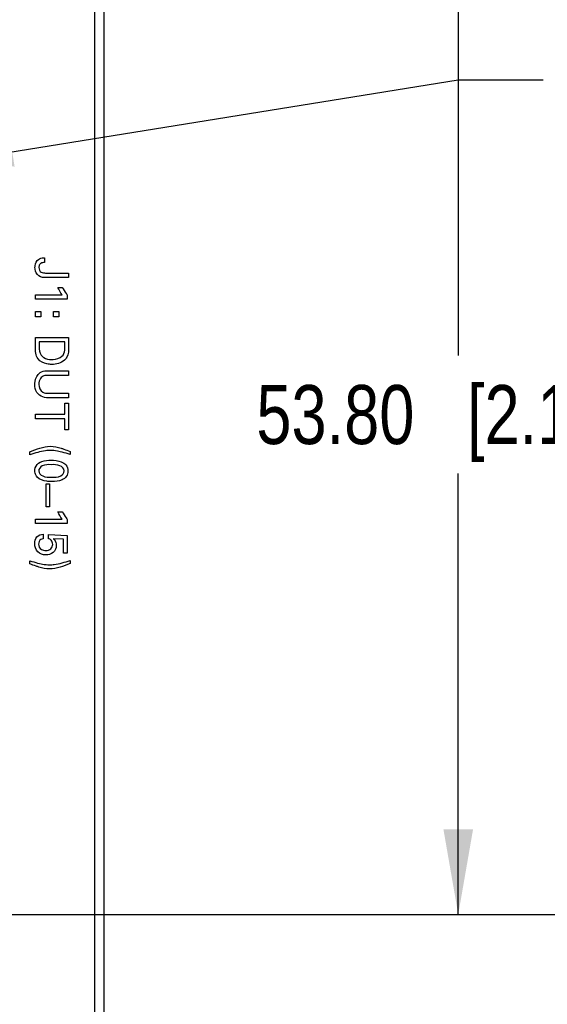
# Model space of a CAD drawing. Header units: inches. Extents: x 0 to 34, y 0 to 22.
# Tile 11 of 42: x 6.5 to 7.6, y 9.1 to 11.1. Entities that reach past the tile are written whole.
import ezdxf

# ---------------------------------------------------------------- set-up
doc = ezdxf.new("R2010")
doc.units = ezdxf.units.IN
doc.header["$LTSCALE"] = 1.87
doc.header["$MEASUREMENT"] = 0
doc.layers.get('0').update_dxf_attribs({"linetype": 'CONTINUOUS'})
doc.layers.add('DETAIL', color=7, linetype='CONTINUOUS')
doc.layers.add('DIMENSIONS', color=7, linetype='CONTINUOUS')
doc.styles.get("Standard").update_dxf_attribs({"font": 'txt', "width": 0.8})
doc.dimstyles.new('DIMSTYLE_1', dxfattribs={"dimtxt": 0.125, "dimasz": 0.18, "dimexe": 0.125, "dimexo": 0.0625, "dimgap": 0.0625, "dimtad": 0, "dimtih": 1, "dimtoh": 1, "dimzin": 0, "dimdsep": 46, "dimtxsty": 'STANDARD', "dimblk": '_FILLED', "dimblk1": '_FILLED', "dimblk2": '_FILLED', "dimcen": 0.09, "dimazin": 0, "dimtp": 0.01, "dimtm": 0.01, "dimtfac": 1, "dimtofl": 0, "dimtmove": 0, "dimatfit": 3, "dimldrblk": '_FILLED', "dimfxl": 1, "dimtolj": 1, "dimtzin": 0, "dimarcsym": 0})
doc.dimstyles.get("Standard").update_dxf_attribs({"dimtxt": 0.125, "dimasz": 0.18, "dimexe": 0.125, "dimexo": 0.0625, "dimgap": 0.09, "dimtad": 0, "dimtih": 1, "dimtoh": 1, "dimzin": 0, "dimdsep": 46, "dimtxsty": 'STANDARD', "dimblk": '_FILLED', "dimblk1": '_FILLED', "dimblk2": '_FILLED', "dimcen": 0.09, "dimazin": 0, "dimtol": 1, "dimtp": 0.02, "dimtm": 0.02, "dimtfac": 1, "dimtofl": 0, "dimtmove": 0, "dimatfit": 3, "dimldrblk": '_FILLED', "dimfxl": 1, "dimtolj": 1, "dimtzin": 0, "dimarcsym": 0})

# ---------------------------------------------------------------- blocks, each defined once
blk = doc.blocks.new('_FILLED')
at = {"color": 0, "linetype": 'BYBLOCK'}
blk.add_solid([(0, 0), (-1, 0.174), (-1, -0.174)], dxfattribs=at)
blk = doc.blocks.new('*D12')
at = {"layer": 'DIMENSIONS', "color": 2, "linetype": 'CONTINUOUS'}
for p, q in [((6.3615, 11.8137), (6.3615, 2.979)), ((5.9615, 5.337), (5.9615, 2.979)), ((5.9615, 3.104), (5.6015, 3.104)), ((6.3615, 3.104), (6.6985, 3.104))]:
    blk.add_line(p, q, dxfattribs=at)
at = {"layer": 'DIMENSIONS', "color": 2, "linetype": 'CONTINUOUS', "xscale": 0.18, "yscale": 0.18, "zscale": 0.18}
blk.add_blockref('_FILLED', (5.9615, 3.104), dxfattribs=at)
at = {"layer": 'DIMENSIONS', "color": 2, "linetype": 'CONTINUOUS', "xscale": 0.18, "yscale": 0.18, "zscale": 0.18, "rotation": 180}
blk.add_blockref('_FILLED', (6.3615, 3.104), dxfattribs=at)
at = {"layer": 'DIMENSIONS', "color": 2, "linetype": 'CONTINUOUS', "insert": (6.761, 3.1665), "char_height": 0.125, "width": 1.225, "attachment_point": 1, "line_spacing_factor": 0.9}
blk.add_mtext('10.16{\\ftxt.shx;\\W1.000000;\\H0.125000; }[.400]', dxfattribs=at)
blk = doc.blocks.new('*D15')
at = {"layer": 'DIMENSIONS', "color": 2, "linetype": 'CONTINUOUS'}
for p, q in [((6.3615, 11.8137), (6.3615, 4.479)), ((6.6556, 5.3624), (6.6556, 4.479)), ((6.3615, 4.604), (6.0015, 4.604)), ((6.6556, 4.604), (7.0476, 4.604))]:
    blk.add_line(p, q, dxfattribs=at)
at = {"layer": 'DIMENSIONS', "color": 2, "linetype": 'CONTINUOUS', "xscale": 0.18, "yscale": 0.18, "zscale": 0.18}
blk.add_blockref('_FILLED', (6.3615, 4.604), dxfattribs=at)
at = {"layer": 'DIMENSIONS', "color": 2, "linetype": 'CONTINUOUS', "xscale": 0.18, "yscale": 0.18, "zscale": 0.18, "rotation": 180}
blk.add_blockref('_FILLED', (6.6556, 4.604), dxfattribs=at)
at = {"layer": 'DIMENSIONS', "color": 2, "linetype": 'CONTINUOUS', "insert": (7.1101, 4.6665), "char_height": 0.125, "width": 1.125, "attachment_point": 1, "line_spacing_factor": 0.9}
blk.add_mtext('7.47{\\ftxt.shx;\\W1.000000;\\H0.125000; }[.294]', dxfattribs=at)
blk = doc.blocks.new('*D18')
at = {"layer": 'DIMENSIONS', "color": 2, "linetype": 'CONTINUOUS'}
for p, q in [((8.1556, 9.2512), (8.1556, 9.6112)), ((6.4147, 9.2512), (8.2806, 9.2512)), ((6.4147, 8.7024), (8.2806, 8.7024)), ((8.1556, 8.7024), (8.1556, 8.3424))]:
    blk.add_line(p, q, dxfattribs=at)
at = {"layer": 'DIMENSIONS', "color": 2, "linetype": 'CONTINUOUS', "xscale": 0.18, "yscale": 0.18, "zscale": 0.18}
for p, rotation in [((8.1556, 9.2512), 270), ((8.1556, 8.7024), 90)]:
    blk.add_blockref('_FILLED', p, dxfattribs=dict(at, rotation=rotation))
at = {"layer": 'DIMENSIONS', "color": 2, "linetype": 'CONTINUOUS', "insert": (8.1556, 9.0393), "char_height": 0.125, "width": 1.225, "attachment_point": 2, "line_spacing_factor": 0.9}
blk.add_mtext('13.94{\\ftxt.shx;\\W1.000000;\\H0.125000; }[.549]', dxfattribs=at)
blk = doc.blocks.new('*D19')
at = {"layer": 'DIMENSIONS', "color": 2, "linetype": 'CONTINUOUS'}
for p, q in [((6.4147, 11.3693), (7.5306, 11.3693)), ((7.4056, 11.3693), (7.4056, 10.4353)), ((7.4056, 9.2512), (7.4056, 10.1853)), ((6.4147, 9.2512), (7.5306, 9.2512))]:
    blk.add_line(p, q, dxfattribs=at)
at = {"layer": 'DIMENSIONS', "color": 2, "linetype": 'CONTINUOUS', "xscale": 0.18, "yscale": 0.18, "zscale": 0.18}
for p, rotation in [((7.4056, 11.3693), 90), ((7.4056, 9.2512), 270)]:
    blk.add_blockref('_FILLED', p, dxfattribs=dict(at, rotation=rotation))
at = {"layer": 'DIMENSIONS', "color": 2, "linetype": 'CONTINUOUS', "insert": (7.4056, 10.3728), "char_height": 0.125, "width": 1.325, "attachment_point": 2, "line_spacing_factor": 0.9}
blk.add_mtext('53.80{\\ftxt.shx;\\W1.000000;\\H0.125000; }[2.118]', dxfattribs=at)

msp = doc.modelspace()

# ---------------------------------------------------------------- linework, layer by layer
at = {"color": 7, "linetype": 'CONTINUOUS'}
for p, q in [((6.6556, 5.4249), (6.6556, 12.2418)), ((6.6359, 5.4642), (6.6359, 12.2024))]:
    msp.add_line(p, q, dxfattribs=at)
at = {"color": 40, "linetype": 'CONTINUOUS'}
for p, q in [((6.5295, 10.6425), (6.5295, 10.6322)), ((6.5806, 10.6005), (6.5293, 10.6005)), ((6.5319, 10.6102), (6.5806, 10.6102)), ((6.5806, 10.6102), (6.5806, 10.6005)), ((6.5574, 10.5798), (6.5671, 10.5798)), ((6.5104, 10.5548), (6.5104, 10.5641)), ((6.5104, 10.5641), (6.5671, 10.5641)), ((6.5777, 10.5635), (6.5777, 10.5548)), ((6.5777, 10.5548), (6.5104, 10.5548)), ((6.5104, 10.5176), (6.5104, 10.5284)), ((6.5104, 10.5284), (6.5219, 10.5284)), ((6.5219, 10.5176), (6.5104, 10.5176)), ((6.5219, 10.5284), (6.5219, 10.5176)), ((6.5483, 10.5176), (6.5483, 10.5284)), ((6.5483, 10.5284), (6.5597, 10.5284)), ((6.5597, 10.5176), (6.5483, 10.5176)), ((6.5597, 10.5284), (6.5597, 10.5176)), ((6.5104, 10.4541), (6.5104, 10.4738)), ((6.5104, 10.4738), (6.5806, 10.4738)), ((6.5806, 10.4738), (6.5806, 10.4535)), ((6.5184, 10.4641), (6.5184, 10.4546)), ((6.5726, 10.4641), (6.5184, 10.4641)), ((6.5726, 10.4524), (6.5726, 10.4641)), ((6.5806, 10.3934), (6.5372, 10.3934)), ((6.5378, 10.4031), (6.5806, 10.4031)), ((6.5806, 10.4031), (6.5806, 10.3934)), ((6.5376, 10.3553), (6.5806, 10.3553)), ((6.5806, 10.3553), (6.5806, 10.3459)), ((6.5806, 10.3459), (6.5374, 10.3459)), ((6.5724, 10.311), (6.5724, 10.3345)), ((6.5724, 10.3345), (6.5806, 10.3345)), ((6.5806, 10.3345), (6.5806, 10.2778)), ((6.5104, 10.3013), (6.5104, 10.311)), ((6.5104, 10.311), (6.5724, 10.311)), ((6.5724, 10.3013), (6.5104, 10.3013)), ((6.5724, 10.2778), (6.5724, 10.3013)), ((6.5806, 10.2778), (6.5724, 10.2778)), ((6.4984, 10.2251), (6.4984, 10.2314)), ((6.5836, 10.2321), (6.5836, 10.2257)), ((6.5329, 10.1151), (6.5329, 10.1637)), ((6.5329, 10.1637), (6.5399, 10.1637)), ((6.5399, 10.1637), (6.5399, 10.1151)), ((6.5399, 10.1151), (6.5329, 10.1151)), ((6.5574, 10.1044), (6.5671, 10.1044)), ((6.5104, 10.0794), (6.5104, 10.0887)), ((6.5104, 10.0887), (6.5671, 10.0887)), ((6.5777, 10.0794), (6.5104, 10.0794)), ((6.5777, 10.088), (6.5777, 10.0794)), ((6.5264, 10.057), (6.5264, 10.0469)), ((6.5376, 10.0473), (6.5376, 10.0562)), ((6.5376, 10.0562), (6.5777, 10.0544)), ((6.5698, 10.0461), (6.5481, 10.0473)), ((6.5698, 10.0166), (6.5698, 10.0461)), ((6.5777, 10.0544), (6.5777, 10.0166)), ((6.5777, 10.0166), (6.5698, 10.0166)), ((6.4984, 9.994), (6.4984, 10.0005)), ((6.5836, 10.001), (6.5836, 9.9947))]:
    msp.add_line(p, q, dxfattribs=at)
for points, knots in [([(6.5166, 10.639), (6.5195, 10.6412), (6.5242, 10.6424), (6.5286, 10.6425), (6.5295, 10.6425)], [0, 0, 0, 0, 0.808316, 1, 1, 1, 1]), ([(6.5093, 10.6223), (6.5093, 10.6234), (6.5097, 10.6296), (6.5127, 10.636), (6.5166, 10.639)], [0, 0, 0, 0, 0.189064, 1, 1, 1, 1]), ([(6.5293, 10.6005), (6.5239, 10.6005), (6.5124, 10.6053), (6.5093, 10.6169), (6.5093, 10.6223)], [0, 0, 0, 0, 0.50208, 1, 1, 1, 1]), ([(6.5218, 10.6306), (6.5198, 10.6294), (6.5179, 10.6261), (6.5175, 10.6227), (6.5175, 10.6216)], [0, 0, 0, 0, 0.671879, 1, 1, 1, 1]), ([(6.5671, 10.5798), (6.5695, 10.5753), (6.5729, 10.5697), (6.5768, 10.5645), (6.5777, 10.5635)], [0, 0, 0, 0, 0.787672, 1, 1, 1, 1]), ([(6.5664, 10.4338), (6.5699, 10.4369), (6.5725, 10.4439), (6.5726, 10.4505), (6.5726, 10.4524)], [0, 0, 0, 0, 0.704063, 1, 1, 1, 1]), ([(6.5806, 10.4535), (6.5806, 10.4461), (6.5803, 10.435), (6.5736, 10.427), (6.5715, 10.4252)], [0, 0, 0, 0, 0.728768, 1, 1, 1, 1]), ([(6.5223, 10.4362), (6.5238, 10.4341), (6.5301, 10.4284), (6.5389, 10.4269), (6.5446, 10.4269)], [0, 0, 0, 0, 0.313083, 1, 1, 1, 1]), ([(6.5446, 10.4269), (6.5457, 10.4269), (6.5534, 10.4272), (6.5616, 10.4294), (6.5664, 10.4338)], [0, 0, 0, 0, 0.152013, 1, 1, 1, 1]), ([(6.5449, 10.4165), (6.5415, 10.4165), (6.531, 10.4175), (6.5206, 10.4227), (6.5161, 10.4282)], [0, 0, 0, 0, 0.326945, 1, 1, 1, 1]), ([(6.5089, 10.3743), (6.5089, 10.3762), (6.5096, 10.3853), (6.5142, 10.3949), (6.5201, 10.3991)], [0, 0, 0, 0, 0.208534, 1, 1, 1, 1]), ([(6.5245, 10.3903), (6.5232, 10.3893), (6.5189, 10.3849), (6.5176, 10.3785), (6.5176, 10.3743)], [0, 0, 0, 0, 0.284459, 1, 1, 1, 1]), ([(6.5201, 10.3991), (6.521, 10.3996), (6.5262, 10.4028), (6.5327, 10.4031), (6.5378, 10.4031)], [0, 0, 0, 0, 0.165048, 1, 1, 1, 1]), ([(6.5372, 10.3934), (6.5355, 10.3934), (6.5312, 10.3933), (6.5268, 10.3919), (6.5245, 10.3903)], [0, 0, 0, 0, 0.36919, 1, 1, 1, 1]), ([(6.5187, 10.3516), (6.5167, 10.3532), (6.5109, 10.3596), (6.5089, 10.3684), (6.5089, 10.3743)], [0, 0, 0, 0, 0.306139, 1, 1, 1, 1]), ([(6.5176, 10.3743), (6.5176, 10.3681), (6.5224, 10.356), (6.5335, 10.3553), (6.5376, 10.3553)], [0, 0, 0, 0, 0.603977, 1, 1, 1, 1]), ([(6.5374, 10.3459), (6.5362, 10.3459), (6.5296, 10.3459), (6.5229, 10.3482), (6.5187, 10.3516)], [0, 0, 0, 0, 0.179636, 1, 1, 1, 1]), ([(6.5419, 10.2342), (6.5386, 10.2342), (6.5237, 10.2332), (6.5094, 10.2285), (6.4984, 10.2251)], [0, 0, 0, 0, 0.225472, 1, 1, 1, 1]), ([(6.5629, 10.2314), (6.5609, 10.2319), (6.554, 10.2334), (6.5469, 10.2342), (6.5419, 10.2342)], [0, 0, 0, 0, 0.299094, 1, 1, 1, 1]), ([(6.5836, 10.2257), (6.5823, 10.2261), (6.5755, 10.2283), (6.5686, 10.2302), (6.5629, 10.2314)], [0, 0, 0, 0, 0.192928, 1, 1, 1, 1]), ([(6.5644, 10.239), (6.5664, 10.2384), (6.5729, 10.2363), (6.5792, 10.2338), (6.5836, 10.2321)], [0, 0, 0, 0, 0.315162, 1, 1, 1, 1]), ([(6.5091, 10.1911), (6.5091, 10.1932), (6.51, 10.2005), (6.5156, 10.2068), (6.5202, 10.2091)], [0, 0, 0, 0, 0.285178, 1, 1, 1, 1]), ([(6.5438, 10.2041), (6.5374, 10.2041), (6.5263, 10.205), (6.5171, 10.1953), (6.5171, 10.191)], [0, 0, 0, 0, 0.596685, 1, 1, 1, 1]), ([(6.5202, 10.2091), (6.5215, 10.2097), (6.5287, 10.2128), (6.5368, 10.2135), (6.5433, 10.2135)], [0, 0, 0, 0, 0.175095, 1, 1, 1, 1]), ([(6.5433, 10.2135), (6.5506, 10.2135), (6.5621, 10.2126), (6.5764, 10.2043), (6.5791, 10.1953), (6.5791, 10.1909)], [0, 0, 0, 0, 0.464315, 0.719394, 1, 1, 1, 1]), ([(6.5713, 10.1908), (6.5713, 10.1956), (6.5609, 10.205), (6.5499, 10.2041), (6.5438, 10.2041)], [0, 0, 0, 0, 0.439169, 1, 1, 1, 1]), ([(6.5142, 10.1777), (6.5132, 10.1788), (6.5103, 10.1827), (6.5091, 10.1878), (6.5091, 10.1911)], [0, 0, 0, 0, 0.312454, 1, 1, 1, 1]), ([(6.5171, 10.191), (6.5171, 10.1863), (6.5271, 10.1771), (6.5379, 10.1778), (6.544, 10.1778)], [0, 0, 0, 0, 0.436673, 1, 1, 1, 1]), ([(6.544, 10.1778), (6.5506, 10.1778), (6.562, 10.1766), (6.5713, 10.1865), (6.5713, 10.1908)], [0, 0, 0, 0, 0.607839, 1, 1, 1, 1]), ([(6.5791, 10.1909), (6.5791, 10.1867), (6.577, 10.1784), (6.5637, 10.1692), (6.5522, 10.1683), (6.5448, 10.1683)], [0, 0, 0, 0, 0.273513, 0.516347, 1, 1, 1, 1]), ([(6.5448, 10.1683), (6.5413, 10.1683), (6.5306, 10.1687), (6.5192, 10.1724), (6.5142, 10.1777)], [0, 0, 0, 0, 0.330164, 1, 1, 1, 1]), ([(6.5671, 10.1044), (6.5695, 10.0999), (6.5729, 10.0943), (6.5768, 10.0891), (6.5777, 10.088)], [0, 0, 0, 0, 0.787732, 1, 1, 1, 1]), ([(6.5089, 10.037), (6.5089, 10.0419), (6.5113, 10.0524), (6.5216, 10.0568), (6.5264, 10.057)], [0, 0, 0, 0, 0.503389, 1, 1, 1, 1]), ([(6.5321, 10.013), (6.5262, 10.013), (6.5131, 10.0176), (6.5089, 10.0308), (6.5089, 10.037)], [0, 0, 0, 0, 0.487226, 1, 1, 1, 1]), ([(6.5264, 10.0469), (6.5249, 10.0469), (6.5194, 10.0457), (6.5168, 10.0395), (6.5168, 10.0357)], [0, 0, 0, 0, 0.284601, 1, 1, 1, 1]), ([(6.5168, 10.0357), (6.5168, 10.0315), (6.5212, 10.0235), (6.5291, 10.0224), (6.5323, 10.0224)], [0, 0, 0, 0, 0.567198, 1, 1, 1, 1]), ([(6.5323, 10.0224), (6.536, 10.0224), (6.5439, 10.0241), (6.5468, 10.0318), (6.5468, 10.0352)], [0, 0, 0, 0, 0.527647, 1, 1, 1, 1]), ([(6.5481, 10.0473), (6.5487, 10.0467), (6.5523, 10.0429), (6.5543, 10.0374), (6.5543, 10.0331)], [0, 0, 0, 0, 0.171565, 1, 1, 1, 1]), ([(6.5543, 10.0331), (6.5543, 10.0276), (6.5494, 10.0158), (6.5375, 10.013), (6.5321, 10.013)], [0, 0, 0, 0, 0.505307, 1, 1, 1, 1]), ([(6.4984, 10.0005), (6.4998, 10), (6.5066, 9.9978), (6.5135, 9.996), (6.5192, 9.9947)], [0, 0, 0, 0, 0.194579, 1, 1, 1, 1]), ([(6.5177, 9.9871), (6.5157, 9.9878), (6.5092, 9.9899), (6.5028, 9.9923), (6.4984, 9.994)], [0, 0, 0, 0, 0.314454, 1, 1, 1, 1]), ([(6.5192, 9.9947), (6.5212, 9.9942), (6.5281, 9.9928), (6.5352, 9.992), (6.5402, 9.992)], [0, 0, 0, 0, 0.297081, 1, 1, 1, 1]), ([(6.5402, 9.992), (6.5435, 9.992), (6.5584, 9.993), (6.5726, 9.9977), (6.5836, 10.001)], [0, 0, 0, 0, 0.224653, 1, 1, 1, 1])]:
    msp.add_open_spline(points, degree=3, knots=knots, dxfattribs=at)
for points in [[(6.5175, 10.6216), (6.5175, 10.618), (6.5194, 10.6138), (6.5225, 10.6119)], [(6.5295, 10.6322), (6.5269, 10.6321), (6.524, 10.6321), (6.5218, 10.6306)], [(6.5225, 10.6119), (6.5252, 10.6103), (6.5287, 10.6102), (6.5319, 10.6102)], [(6.5671, 10.5641), (6.5632, 10.5689), (6.56, 10.5742), (6.5574, 10.5798)], [(6.5161, 10.4282), (6.5105, 10.435), (6.5104, 10.4452), (6.5104, 10.4541)], [(6.5184, 10.4546), (6.5184, 10.4483), (6.5185, 10.4412), (6.5223, 10.4362)], [(6.5715, 10.4252), (6.5644, 10.4191), (6.5543, 10.4165), (6.5449, 10.4165)], [(6.4984, 10.2314), (6.5123, 10.2371), (6.5268, 10.243), (6.5417, 10.243)], [(6.5417, 10.243), (6.5494, 10.243), (6.5571, 10.2413), (6.5644, 10.239)], [(6.5671, 10.0887), (6.5632, 10.0934), (6.56, 10.0988), (6.5574, 10.1044)], [(6.5433, 10.0442), (6.5418, 10.0457), (6.5397, 10.0467), (6.5376, 10.0473)], [(6.5468, 10.0352), (6.5468, 10.0384), (6.5456, 10.0419), (6.5433, 10.0442)], [(6.5836, 9.9947), (6.5697, 9.9891), (6.5553, 9.9831), (6.5404, 9.9831)], [(6.5404, 9.9831), (6.5327, 9.9831), (6.5251, 9.9849), (6.5177, 9.9871)]]:
    msp.add_open_spline(points, degree=3, dxfattribs=at)

# ---------------------------------------------------------------- dimensions: what is measured, and where the dimension line sits
at = {"layer": 'DIMENSIONS', "color": 2, "linetype": 'CONTINUOUS'}
for base, p1, p2, picture, middle in [((6.3615, 3.104), (5.9615, 5.3995), (6.3615, 11.8762), '*D12', (7.3735, 3.104)), ((6.6556, 4.604), (6.3615, 11.8762), (6.6556, 5.4249), '*D15', (7.6726, 4.604))]:
    dim = msp.add_linear_dim(base=base, p1=p1, p2=p2, dimstyle='DIMSTYLE_1', dxfattribs=at)
    dim.commit()
    dim.dimension.update_dxf_attribs({"geometry": picture, "text_midpoint": middle, "dimtype": 160})
for base, p1, p2, picture, middle in [((7.4056, 11.3693), (6.3522, 9.2512), (6.3522, 11.3693), '*D19', (7.4056, 10.3103)), ((8.1556, 9.2512), (6.3522, 8.7024), (6.3522, 9.2512), '*D18', (8.1556, 8.9768))]:
    dim = msp.add_linear_dim(base=base, p1=p1, p2=p2, angle=90, dimstyle='DIMSTYLE_1', dxfattribs=at)
    dim.commit()
    dim.dimension.update_dxf_attribs({"geometry": picture, "text_midpoint": middle, "dimtype": 160})

# ---------------------------------------------------------------- leaders
at = {"layer": 'DETAIL', "color": 2, "linetype": 'CONTINUOUS'}
msp.add_leader([(6.2834, 10.838), (7.4056, 11.0196), (7.5856, 11.0196)], dimstyle='STANDARD', override={"dimtad": 0}, dxfattribs=at)

doc.saveas('drawing.dxf')
